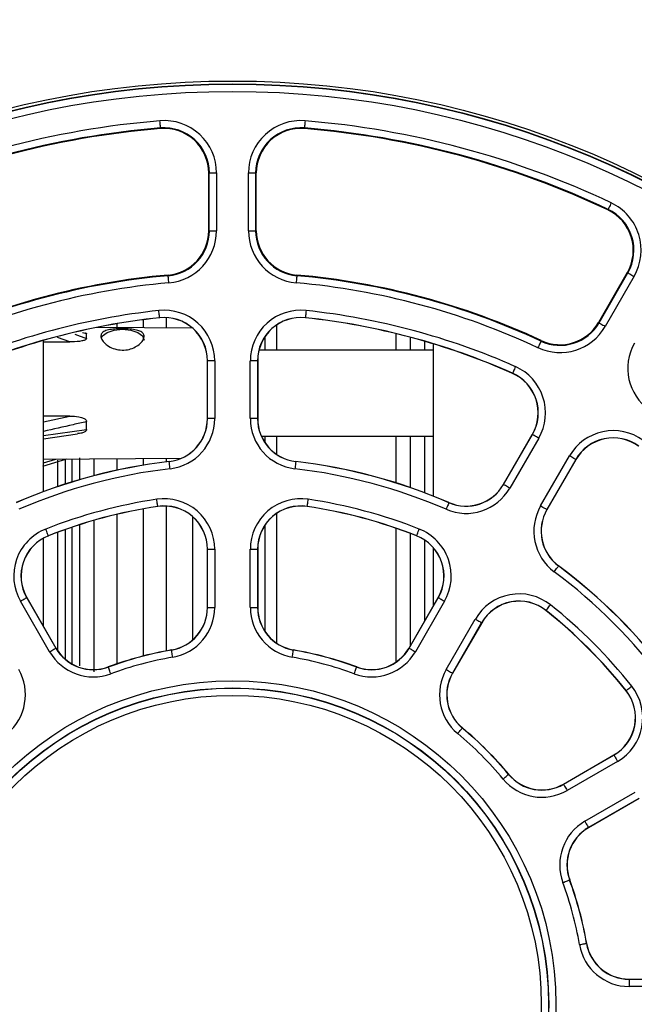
# Paper-space layout 'Sheet1' of a CAD drawing. Header units: millimetres. Extents: x 0 to 420, y 0 to 297.
# Tile 32 of 135: x 114 to 123, y 62 to 76. Entities that reach past the tile are written whole.
import ezdxf

# ---------------------------------------------------------------- set-up
doc = ezdxf.new("R2010")
doc.units = ezdxf.units.MM
doc.layers.add('SLD-0', color=179, linetype='Continuous')
doc.styles.add('SLDTEXTSTYLE1', font='TXT', dxfattribs={"width": 0.75})
doc.styles.add('SLDTEXTSTYLE3', font='TXT', dxfattribs={"width": 0.96})
doc.dimstyles.new('SLDDIMSTYLE3', dxfattribs={"dimtxt": 2.5, "dimasz": 3.302, "dimexe": 0, "dimexo": 0.0625, "dimtad": 1, "dimdec": 1, "dimlfac": 5, "dimrnd": 1e-09, "dimzin": 4, "dimdsep": 46, "dimtxsty": 'SLDTEXTSTYLE1', "dimblk1": 'NONE', "dimblk2": 'NONE', "dimsah": 1, "dimcen": 0, "dimadec": 0, "dimazin": 1, "dimtfac": 1, "dimtmove": 0, "dimatfit": 3, "dimldrblk": 'NONE', "dimfxl": 1, "dimfrac": 2, "dimtolj": 1, "dimtzin": 12, "dimarcsym": 0})
doc.dimstyles.new('SLDDIMSTYLE4', dxfattribs={"dimtxt": 2.5, "dimasz": 3.302, "dimexe": 0, "dimexo": 0.0625, "dimtad": 1, "dimdec": 1, "dimlfac": 5, "dimrnd": 1e-09, "dimzin": 12, "dimdsep": 46, "dimtxsty": 'SLDTEXTSTYLE1', "dimblk1": 'NONE', "dimblk2": 'NONE', "dimsah": 1, "dimcen": 0, "dimadec": 0, "dimazin": 3, "dimtfac": 1, "dimtmove": 0, "dimatfit": 3, "dimldrblk": 'NONE', "dimfxl": 1, "dimfrac": 2, "dimtolj": 1, "dimtzin": 12, "dimarcsym": 0})

# ---------------------------------------------------------------- blocks, each defined once
blk = doc.blocks.new('_D_22')
at = {"layer": 'SLD-0', "color": 179}
for p, q in [((177.639, 244.196), (170.681, 237.013)), ((170.681, 237.013), (163.266, 229.357)), ((168.235, 235.206), (170.681, 237.013)), ((170.681, 237.013), (168.594, 234.858)), ((170.681, 237.013), (168.953, 234.51)), ((168.235, 235.206), (168.953, 234.51)), ((163.266, 229.357), (151.443, 229.357))]:
    blk.add_line(p, q, dxfattribs=at)
at = {"layer": 'SLD-0', "color": 179, "char_height": 2.5, "attachment_point": 1, "style": 'SLDTEXTSTYLE3'}
for s, insert in [('%%c', (150.193, 232.392)), ('20.0', (155.213, 232.43))]:
    blk.add_mtext(s, dxfattribs=dict(at, insert=insert))
blk = doc.blocks.new('_None')
blk = doc.blocks.new('_D_23')
at = {"layer": 'SLD-0', "color": 179}
for p, q in [((163.999, 261.493), (154.023, 261.493)), ((172.8, 249.896), (163.999, 261.493)), ((171.384, 252.588), (170.588, 251.984)), ((171.384, 252.588), (172.8, 249.896)), ((172.8, 249.896), (170.986, 252.286)), ((172.8, 249.896), (170.588, 251.984)), ((175.52, 246.312), (172.8, 249.896))]:
    blk.add_line(p, q, dxfattribs=at)
at = {"layer": 'SLD-0', "color": 179, "char_height": 2.5, "attachment_point": 1, "style": 'SLDTEXTSTYLE3'}
for s, insert in [('%%c', (152.773, 264.528)), ('9.0', (157.794, 264.566))]:
    blk.add_mtext(s, dxfattribs=dict(at, insert=insert))
blk = doc.blocks.new('_D_24')
at = {"layer": 'SLD-0', "color": 179}
for p, q in [((241.453, 256.697), (250.709, 264.131)), ((250.709, 264.131), (262.532, 264.131)), ((241.453, 256.697), (243.478, 258.965)), ((244.105, 258.186), (243.478, 258.965)), ((241.453, 256.697), (243.792, 258.576)), ((244.105, 258.186), (241.453, 256.697)), ((236.385, 252.627), (241.453, 256.697))]:
    blk.add_line(p, q, dxfattribs=at)
at = {"layer": 'SLD-0', "color": 179, "char_height": 2.5, "attachment_point": 1, "style": 'SLDTEXTSTYLE3'}
for s, insert in [('%%c', (251.047, 267.167)), ('13.0', (256.067, 267.205))]:
    blk.add_mtext(s, dxfattribs=dict(at, insert=insert))
blk = doc.blocks.new('_D_25')
at = {"layer": 'SLD-0', "color": 179}
for p, q in [((240.691, 239.098), (237.146, 235.226)), ((237.146, 235.226), (227.951, 225.18)), ((234.752, 233.35), (237.146, 235.226)), ((237.146, 235.226), (235.121, 233.013)), ((237.146, 235.226), (235.489, 232.675)), ((234.752, 233.35), (235.489, 232.675)), ((227.951, 225.18), (216.128, 225.18))]:
    blk.add_line(p, q, dxfattribs=at)
at = {"layer": 'SLD-0', "color": 179, "char_height": 2.5, "attachment_point": 1, "style": 'SLDTEXTSTYLE3'}
for s, insert in [('%%c', (214.878, 228.215)), ('10.5', (219.898, 228.254))]:
    blk.add_mtext(s, dxfattribs=dict(at, insert=insert))
blk = doc.blocks.new('_D_28')
at = {"layer": 'SLD-0', "color": 179}
for p, q in [((173.264, 174.39), (183.569, 183.365)), ((183.569, 183.365), (193.545, 183.365)), ((173.264, 174.39), (175.198, 176.738)), ((175.855, 175.984), (175.198, 176.738)), ((173.264, 174.39), (175.526, 176.361)), ((175.855, 175.984), (173.264, 174.39)), ((169.87, 171.435), (173.264, 174.39))]:
    blk.add_line(p, q, dxfattribs=at)
at = {"layer": 'SLD-0', "color": 179, "char_height": 2.5, "attachment_point": 1, "style": 'SLDTEXTSTYLE3'}
for s, insert in [('%%c', (183.906, 186.4)), ('9.0', (188.927, 186.438))]:
    blk.add_mtext(s, dxfattribs=dict(at, insert=insert))
blk = doc.blocks.new('_D_30')
at = {"layer": 'SLD-0', "color": 179}
for p, q in [((230.033, 164.087), (234.374, 159.249)), ((236.006, 156.682), (234.374, 159.249)), ((234.374, 159.249), (236.75, 157.35)), ((234.374, 159.249), (236.378, 157.016)), ((234.374, 159.249), (244.668, 147.778)), ((236.006, 156.682), (236.75, 157.35)), ((244.668, 147.778), (256.491, 147.778))]:
    blk.add_line(p, q, dxfattribs=at)
at = {"layer": 'SLD-0', "color": 179, "char_height": 2.5, "attachment_point": 1, "style": 'SLDTEXTSTYLE3'}
for s, insert in [('%%c', (245.006, 150.813)), ('13.0', (250.026, 150.851))]:
    blk.add_mtext(s, dxfattribs=dict(at, insert=insert))
blk = doc.blocks.new('_D_31')
at = {"layer": 'SLD-0', "color": 179}
for p, q in [((224.118, 191.46), (212.295, 191.46)), ((230.761, 181.361), (224.118, 191.46)), ((229.53, 184.142), (228.695, 183.593)), ((229.53, 184.142), (230.761, 181.361)), ((230.761, 181.361), (229.113, 183.868)), ((230.761, 181.361), (228.695, 183.593)), ((233.646, 176.975), (230.761, 181.361))]:
    blk.add_line(p, q, dxfattribs=at)
at = {"layer": 'SLD-0', "color": 179, "char_height": 2.5, "attachment_point": 1, "style": 'SLDTEXTSTYLE3'}
for s, insert in [('%%c', (211.045, 194.495)), ('10.5', (216.066, 194.534))]:
    blk.add_mtext(s, dxfattribs=dict(at, insert=insert))

psp = doc.layouts.new('Sheet1')

# ---------------------------------------------------------------- linework, layer by layer
at = {"layer": 'SLD-0', "color": 179, "linetype": 'Continuous', "lineweight": 25}
for p, q in [((116.366, 74.643), (116.364, 74.662)), ((116.367, 74.625), (116.366, 74.643)), ((118.382, 74.643), (118.38, 74.625)), ((118.383, 74.662), (118.382, 74.643)), ((116.368, 74.608), (116.367, 74.625)), ((116.37, 74.593), (116.368, 74.608)), ((116.371, 74.58), (116.37, 74.593)), ((116.371, 74.571), (116.371, 74.58)), ((116.372, 74.565), (116.371, 74.571)), ((116.372, 74.563), (116.372, 74.565)), ((116.372, 74.563), (116.373, 74.554)), ((118.375, 74.563), (118.374, 74.554)), ((118.376, 74.571), (118.375, 74.565)), ((118.375, 74.565), (118.375, 74.563)), ((118.377, 74.593), (118.376, 74.58)), ((118.376, 74.58), (118.376, 74.571)), ((118.379, 74.608), (118.377, 74.593)), ((118.38, 74.625), (118.379, 74.608)), ((117.051, 73.937), (117.042, 73.937)), ((117.042, 73.937), (117.042, 73.134)), ((117.051, 73.134), (117.051, 73.937)), ((117.051, 73.937), (117.151, 73.937)), ((117.151, 73.937), (117.151, 73.134)), ((117.596, 73.134), (117.596, 73.937)), ((117.596, 73.937), (117.696, 73.937)), ((117.696, 73.937), (117.696, 73.134)), ((117.696, 73.937), (117.705, 73.937)), ((117.705, 73.134), (117.705, 73.937)), ((122.6, 73.431), (122.596, 73.423)), ((122.601, 73.433), (122.6, 73.431)), ((122.603, 73.438), (122.601, 73.433)), ((122.607, 73.447), (122.603, 73.438)), ((122.612, 73.458), (122.607, 73.447)), ((122.619, 73.471), (122.612, 73.458)), ((122.626, 73.487), (122.619, 73.471)), ((122.634, 73.504), (122.626, 73.487)), ((122.642, 73.521), (122.634, 73.504)), ((117.051, 73.134), (117.042, 73.134)), ((117.051, 73.134), (117.151, 73.134)), ((117.596, 73.134), (117.696, 73.134)), ((117.696, 73.134), (117.705, 73.134)), ((116.479, 72.509), (116.478, 72.518)), ((116.479, 72.507), (116.479, 72.509)), ((116.479, 72.501), (116.479, 72.507)), ((116.48, 72.492), (116.479, 72.501)), ((116.481, 72.479), (116.48, 72.492)), ((116.483, 72.464), (116.481, 72.479)), ((116.484, 72.447), (116.483, 72.464)), ((116.486, 72.429), (116.484, 72.447)), ((118.263, 72.447), (118.261, 72.429)), ((118.264, 72.464), (118.263, 72.447)), ((118.266, 72.479), (118.264, 72.464)), ((118.267, 72.492), (118.266, 72.479)), ((118.268, 72.501), (118.267, 72.492)), ((118.268, 72.509), (118.269, 72.518)), ((118.268, 72.509), (118.268, 72.507)), ((118.268, 72.507), (118.268, 72.501)), ((122.867, 72.554), (122.466, 71.859)), ((122.473, 71.854), (122.875, 72.549)), ((122.961, 72.5), (122.56, 71.804)), ((122.875, 72.549), (122.867, 72.554)), ((122.875, 72.549), (122.877, 72.548)), ((122.877, 72.548), (122.882, 72.545)), ((122.882, 72.545), (122.89, 72.541)), ((122.89, 72.541), (122.901, 72.535)), ((122.901, 72.535), (122.914, 72.527)), ((122.914, 72.527), (122.929, 72.518)), ((122.929, 72.518), (122.945, 72.509)), ((122.945, 72.509), (122.961, 72.5)), ((116.488, 72.41), (116.486, 72.429)), ((118.261, 72.429), (118.26, 72.41)), ((116.351, 72.005), (116.349, 72.024)), ((118.398, 72.024), (118.396, 72.005)), ((116.13, 71.895), (116.13, 71.784)), ((116.353, 71.987), (116.351, 72.005)), ((116.355, 71.97), (116.353, 71.987)), ((116.357, 71.955), (116.355, 71.97)), ((116.358, 71.942), (116.357, 71.955)), ((116.359, 71.933), (116.358, 71.942)), ((116.36, 71.927), (116.359, 71.933)), ((116.36, 71.925), (116.36, 71.927)), ((116.36, 71.925), (116.36, 71.923)), ((116.45, 71.925), (116.45, 71.781)), ((118.388, 71.933), (118.387, 71.927)), ((118.387, 71.927), (118.387, 71.925)), ((118.387, 71.925), (118.387, 71.923)), ((118.389, 71.942), (118.388, 71.933)), ((118.39, 71.955), (118.389, 71.942)), ((118.392, 71.97), (118.39, 71.955)), ((118.394, 71.987), (118.392, 71.97)), ((118.396, 72.005), (118.394, 71.987)), ((116.817, 71.779), (115.482, 71.788)), ((115.631, 71.719), (115.729, 71.751)), ((115.729, 71.751), (115.843, 71.763)), ((115.764, 71.84), (115.764, 71.786)), ((115.843, 71.763), (115.958, 71.751)), ((115.958, 71.751), (116.056, 71.719)), ((122.473, 71.854), (122.466, 71.859)), ((122.473, 71.854), (122.475, 71.853)), ((122.475, 71.853), (122.48, 71.85)), ((122.48, 71.85), (122.489, 71.845)), ((122.489, 71.845), (122.499, 71.839)), ((122.499, 71.839), (122.512, 71.832)), ((122.512, 71.832), (122.527, 71.823)), ((122.527, 71.823), (122.543, 71.814)), ((122.543, 71.814), (122.56, 71.804)), ((115.343, 71.637), (115.343, 71.698)), ((115.547, 71.638), (115.566, 71.671)), ((115.566, 71.671), (115.631, 71.719)), ((116.056, 71.719), (116.121, 71.671)), ((116.121, 71.671), (116.143, 71.614)), ((117.824, 71.658), (117.824, 71.475)), ((119.644, 71.704), (119.644, 71.475)), ((119.844, 71.653), (119.844, 71.475)), ((114.744, 69.507), (114.744, 71.609)), ((114.744, 71.591), (115.111, 71.588)), ((120.044, 71.597), (120.044, 71.475)), ((120.164, 71.562), (120.164, 69.446)), ((121.631, 71.526), (121.623, 71.508)), ((121.639, 71.543), (121.631, 71.526)), ((121.646, 71.558), (121.639, 71.543)), ((121.652, 71.572), (121.646, 71.558)), ((121.658, 71.583), (121.652, 71.572)), ((121.662, 71.592), (121.658, 71.583)), ((121.664, 71.597), (121.662, 71.592)), ((121.665, 71.599), (121.664, 71.597)), ((121.665, 71.599), (121.669, 71.607)), ((120.164, 71.475), (117.742, 71.475)), ((117.026, 71.326), (117.024, 71.326)), ((117.024, 70.521), (117.024, 71.326)), ((117.126, 71.326), (117.026, 71.326)), ((117.026, 70.521), (117.026, 71.326)), ((117.126, 71.326), (117.126, 70.521)), ((117.621, 70.521), (117.621, 71.326)), ((117.721, 71.326), (117.621, 71.326)), ((117.721, 71.326), (117.721, 70.521)), ((117.721, 71.326), (117.724, 71.326)), ((117.724, 71.326), (117.724, 70.521)), ((121.295, 71.209), (121.288, 71.194)), ((121.303, 71.226), (121.295, 71.209)), ((121.311, 71.244), (121.303, 71.226)), ((121.27, 71.152), (121.269, 71.15)), ((121.271, 71.155), (121.27, 71.152)), ((121.273, 71.16), (121.271, 71.155)), ((121.277, 71.168), (121.273, 71.16)), ((121.282, 71.18), (121.277, 71.168)), ((121.288, 71.194), (121.282, 71.18)), ((115.111, 70.557), (114.744, 70.555)), ((117.026, 70.521), (117.024, 70.521)), ((117.126, 70.521), (117.026, 70.521)), ((117.721, 70.521), (117.621, 70.521)), ((117.721, 70.521), (117.724, 70.521)), ((115.343, 70.371), (115.343, 70.479)), ((114.744, 70.238), (115.215, 70.308)), ((117.776, 70.275), (120.164, 70.275)), ((117.824, 70.275), (117.824, 70.189)), ((119.644, 70.275), (119.644, 69.625)), ((119.844, 70.275), (119.844, 69.564)), ((120.044, 70.275), (120.044, 69.496)), ((121.143, 69.605), (121.545, 70.302)), ((121.145, 69.604), (121.547, 70.301)), ((121.634, 70.251), (121.232, 69.554)), ((121.547, 70.301), (121.545, 70.302)), ((121.549, 70.3), (121.547, 70.301)), ((121.554, 70.297), (121.549, 70.3)), ((121.563, 70.292), (121.554, 70.297)), ((121.573, 70.286), (121.563, 70.292)), ((121.586, 70.278), (121.573, 70.286)), ((121.601, 70.27), (121.586, 70.278)), ((121.617, 70.26), (121.601, 70.27)), ((121.634, 70.251), (121.617, 70.26)), ((114.744, 69.958), (116.663, 69.971)), ((115.244, 69.977), (115.244, 69.672)), ((121.66, 69.306), (122.063, 70.003)), ((122.079, 69.993), (122.063, 70.003)), ((122.096, 69.984), (122.079, 69.993)), ((122.11, 69.976), (122.096, 69.984)), ((122.123, 69.968), (122.11, 69.976)), ((114.737, 69.858), (115.069, 69.96)), ((114.944, 69.577), (114.944, 69.941)), ((115.444, 69.963), (115.444, 69.727)), ((115.764, 69.965), (115.764, 69.804)), ((116.13, 69.967), (116.13, 69.874)), ((116.45, 69.969), (116.45, 69.92)), ((116.493, 69.923), (116.493, 69.925)), ((116.494, 69.92), (116.493, 69.923)), ((116.494, 69.914), (116.494, 69.92)), ((116.495, 69.905), (116.494, 69.914)), ((116.497, 69.893), (116.495, 69.905)), ((116.499, 69.878), (116.497, 69.893)), ((116.501, 69.861), (116.499, 69.878)), ((116.503, 69.842), (116.501, 69.861)), ((116.505, 69.823), (116.503, 69.842)), ((118.244, 69.842), (118.242, 69.823)), ((118.247, 69.861), (118.244, 69.842)), ((118.249, 69.878), (118.247, 69.861)), ((118.25, 69.893), (118.249, 69.878)), ((118.252, 69.905), (118.25, 69.893)), ((118.253, 69.914), (118.252, 69.905)), ((118.254, 69.923), (118.253, 69.92)), ((118.253, 69.92), (118.253, 69.914)), ((118.254, 69.923), (118.254, 69.925)), ((122.149, 69.953), (121.747, 69.256)), ((122.152, 69.952), (121.749, 69.255)), ((122.134, 69.962), (122.123, 69.968)), ((122.142, 69.957), (122.134, 69.962)), ((122.147, 69.954), (122.142, 69.957)), ((122.149, 69.953), (122.147, 69.954)), ((122.149, 69.953), (122.152, 69.952)), ((121.145, 69.604), (121.143, 69.605)), ((121.147, 69.602), (121.145, 69.604)), ((121.152, 69.599), (121.147, 69.602)), ((121.16, 69.595), (121.152, 69.599)), ((121.171, 69.589), (121.16, 69.595)), ((121.184, 69.581), (121.171, 69.589)), ((121.199, 69.572), (121.184, 69.581)), ((121.215, 69.563), (121.199, 69.572)), ((121.232, 69.554), (121.215, 69.563)), ((116.322, 69.381), (116.319, 69.4)), ((116.325, 69.362), (116.322, 69.381)), ((116.327, 69.346), (116.325, 69.362)), ((116.33, 69.331), (116.327, 69.346)), ((116.332, 69.318), (116.33, 69.331)), ((116.333, 69.309), (116.332, 69.318)), ((116.334, 69.303), (116.333, 69.309)), ((116.334, 69.301), (116.334, 69.303)), ((116.334, 69.301), (116.334, 69.299)), ((116.45, 69.305), (116.45, 67.29)), ((118.413, 69.303), (118.414, 69.309)), ((118.413, 69.301), (118.413, 69.303)), ((118.413, 69.301), (118.413, 69.299)), ((118.414, 69.309), (118.416, 69.318)), ((118.416, 69.318), (118.417, 69.331)), ((118.417, 69.331), (118.42, 69.346)), ((118.42, 69.346), (118.422, 69.362)), ((118.422, 69.362), (118.425, 69.381)), ((118.425, 69.381), (118.428, 69.4)), ((120.36, 69.295), (120.352, 69.278)), ((120.367, 69.31), (120.36, 69.295)), ((120.373, 69.324), (120.367, 69.31)), ((120.378, 69.336), (120.373, 69.324)), ((120.381, 69.344), (120.378, 69.336)), ((120.384, 69.35), (120.381, 69.344)), ((120.384, 69.352), (120.385, 69.354)), ((120.384, 69.352), (120.384, 69.35)), ((121.677, 69.296), (121.66, 69.306)), ((121.693, 69.287), (121.677, 69.296)), ((121.708, 69.278), (121.693, 69.287)), ((115.764, 69.188), (115.764, 67.11)), ((116.13, 69.265), (116.13, 67.219)), ((116.817, 69.158), (116.817, 67.442)), ((120.352, 69.278), (120.345, 69.26)), ((121.721, 69.271), (121.708, 69.278)), ((121.732, 69.265), (121.721, 69.271)), ((121.74, 69.26), (121.732, 69.265)), ((121.745, 69.257), (121.74, 69.26)), ((121.747, 69.256), (121.745, 69.257)), ((121.747, 69.256), (121.749, 69.255)), ((115.244, 69.044), (115.244, 67.085)), ((115.444, 69.105), (115.444, 66.999)), ((117.824, 69.037), (117.824, 67.563)), ((114.782, 68.968), (114.775, 68.986)), ((114.789, 68.951), (114.782, 68.968)), ((114.795, 68.935), (114.789, 68.951)), ((114.8, 68.921), (114.795, 68.935)), ((114.805, 68.909), (114.8, 68.921)), ((114.808, 68.901), (114.805, 68.909)), ((114.81, 68.895), (114.808, 68.901)), ((114.811, 68.893), (114.81, 68.895)), ((114.811, 68.893), (114.812, 68.891)), ((114.944, 67.289), (114.944, 68.941)), ((119.644, 68.998), (119.644, 67.132)), ((119.844, 68.926), (119.844, 67.354)), ((119.936, 68.893), (119.935, 68.891)), ((119.936, 68.893), (119.937, 68.895)), ((119.937, 68.895), (119.939, 68.901)), ((119.939, 68.901), (119.942, 68.909)), ((119.942, 68.909), (119.947, 68.921)), ((119.947, 68.921), (119.952, 68.935)), ((119.952, 68.935), (119.959, 68.951)), ((119.959, 68.951), (119.965, 68.968)), ((119.965, 68.968), (119.972, 68.986)), ((114.744, 67.631), (114.744, 68.859)), ((120.044, 68.835), (120.044, 67.701)), ((117.024, 67.895), (117.024, 68.705)), ((117.026, 68.705), (117.024, 68.705)), ((117.026, 67.895), (117.026, 68.705)), ((117.026, 68.705), (117.126, 68.705)), ((117.126, 68.705), (117.126, 67.895)), ((117.621, 67.895), (117.621, 68.705)), ((117.621, 68.705), (117.721, 68.705)), ((117.721, 68.705), (117.721, 67.895)), ((117.721, 68.705), (117.724, 68.705)), ((117.724, 68.705), (117.724, 67.895)), ((120.164, 68.731), (120.164, 67.909)), ((121.899, 68.457), (121.904, 68.465)), ((121.904, 68.465), (121.908, 68.47)), ((121.908, 68.47), (121.909, 68.471)), ((121.909, 68.471), (121.91, 68.473)), ((121.849, 68.391), (121.861, 68.407)), ((121.861, 68.407), (121.872, 68.422)), ((121.872, 68.422), (121.882, 68.435)), ((121.882, 68.435), (121.891, 68.447)), ((121.891, 68.447), (121.899, 68.457)), ((114.423, 67.981), (114.44, 67.991)), ((114.829, 67.279), (114.423, 67.981)), ((114.44, 67.991), (114.456, 68)), ((114.456, 68), (114.471, 68.009)), ((114.471, 68.009), (114.484, 68.016)), ((114.484, 68.016), (114.495, 68.022)), ((114.495, 68.022), (114.503, 68.027)), ((114.503, 68.027), (114.508, 68.03)), ((114.508, 68.03), (114.51, 68.031)), ((114.51, 68.031), (114.512, 68.032)), ((114.51, 68.031), (114.915, 67.329)), ((114.512, 68.032), (114.917, 67.331)), ((119.83, 67.331), (120.235, 68.032)), ((119.832, 67.329), (120.237, 68.031)), ((120.324, 67.981), (119.919, 67.279)), ((120.237, 68.031), (120.235, 68.032)), ((120.237, 68.031), (120.239, 68.03)), ((120.239, 68.03), (120.244, 68.027)), ((120.244, 68.027), (120.252, 68.022)), ((120.252, 68.022), (120.263, 68.016)), ((120.263, 68.016), (120.276, 68.009)), ((120.276, 68.009), (120.291, 68)), ((120.291, 68), (120.307, 67.991)), ((120.307, 67.991), (120.324, 67.981)), ((121.775, 67.902), (121.786, 67.917)), ((121.786, 67.917), (121.798, 67.932)), ((117.026, 67.895), (117.024, 67.895)), ((117.026, 67.895), (117.126, 67.895)), ((117.621, 67.895), (117.721, 67.895)), ((117.721, 67.895), (117.724, 67.895)), ((121.736, 67.854), (121.735, 67.852)), ((121.736, 67.854), (121.738, 67.855)), ((121.738, 67.855), (121.741, 67.86)), ((121.741, 67.86), (121.747, 67.867)), ((121.747, 67.867), (121.755, 67.877)), ((121.755, 67.877), (121.764, 67.889)), ((121.764, 67.889), (121.775, 67.902)), ((120.347, 67.032), (120.752, 67.734)), ((120.839, 67.684), (120.434, 66.982)), ((120.841, 67.682), (120.436, 66.981)), ((120.752, 67.734), (120.769, 67.724)), ((120.769, 67.724), (120.785, 67.715)), ((120.785, 67.715), (120.8, 67.706)), ((120.8, 67.706), (120.813, 67.699)), ((120.813, 67.699), (120.824, 67.692)), ((120.824, 67.692), (120.832, 67.688)), ((120.832, 67.688), (120.837, 67.685)), ((120.837, 67.685), (120.839, 67.684)), ((120.839, 67.684), (120.841, 67.682)), ((114.829, 67.279), (114.845, 67.289)), ((114.845, 67.289), (114.861, 67.298)), ((114.861, 67.298), (114.876, 67.307)), ((114.876, 67.307), (114.889, 67.314)), ((114.889, 67.314), (114.9, 67.321)), ((114.9, 67.321), (114.908, 67.325)), ((114.908, 67.325), (114.913, 67.328)), ((114.913, 67.328), (114.915, 67.329)), ((114.915, 67.329), (114.917, 67.331)), ((116.526, 67.301), (116.525, 67.304)), ((116.526, 67.299), (116.526, 67.301)), ((116.527, 67.293), (116.526, 67.299)), ((116.529, 67.284), (116.527, 67.293)), ((116.531, 67.272), (116.529, 67.284)), ((116.533, 67.257), (116.531, 67.272)), ((116.536, 67.24), (116.533, 67.257)), ((116.539, 67.222), (116.536, 67.24)), ((118.208, 67.222), (118.211, 67.24)), ((118.211, 67.24), (118.214, 67.257)), ((118.214, 67.257), (118.216, 67.272)), ((118.216, 67.272), (118.218, 67.284)), ((118.218, 67.284), (118.22, 67.293)), ((118.22, 67.293), (118.221, 67.299)), ((118.221, 67.301), (118.222, 67.304)), ((118.221, 67.299), (118.221, 67.301)), ((119.832, 67.329), (119.83, 67.331)), ((119.832, 67.329), (119.834, 67.328)), ((119.834, 67.328), (119.839, 67.325)), ((119.839, 67.325), (119.847, 67.321)), ((119.847, 67.321), (119.858, 67.314)), ((119.858, 67.314), (119.871, 67.307)), ((119.871, 67.307), (119.886, 67.298)), ((119.886, 67.298), (119.902, 67.289)), ((119.902, 67.289), (119.919, 67.279)), ((116.543, 67.203), (116.539, 67.222)), ((118.204, 67.203), (118.208, 67.222)), ((115.645, 67.065), (115.644, 67.068)), ((115.646, 67.063), (115.645, 67.065)), ((115.648, 67.058), (115.646, 67.063)), ((115.651, 67.049), (115.648, 67.058)), ((115.656, 67.037), (115.651, 67.049)), ((115.661, 67.023), (115.656, 67.037)), ((115.667, 67.007), (115.661, 67.023)), ((115.673, 66.99), (115.667, 67.007)), ((115.68, 66.971), (115.673, 66.99)), ((119.067, 66.971), (119.074, 66.99)), ((119.074, 66.99), (119.08, 67.007)), ((119.08, 67.007), (119.086, 67.023)), ((119.086, 67.023), (119.092, 67.037)), ((119.092, 67.037), (119.096, 67.049)), ((119.096, 67.049), (119.099, 67.058)), ((119.099, 67.058), (119.101, 67.063)), ((119.101, 67.063), (119.102, 67.065)), ((119.102, 67.065), (119.103, 67.068)), ((120.347, 67.032), (120.364, 67.022)), ((120.364, 67.022), (120.38, 67.013)), ((120.38, 67.013), (120.395, 67.004)), ((120.395, 67.004), (120.408, 66.997)), ((120.408, 66.997), (120.419, 66.991)), ((120.419, 66.991), (120.427, 66.986)), ((120.427, 66.986), (120.432, 66.983)), ((120.432, 66.983), (120.434, 66.982)), ((120.434, 66.982), (120.436, 66.981)), ((122.851, 66.739), (122.849, 66.737)), ((122.851, 66.739), (122.853, 66.74)), ((122.853, 66.74), (122.857, 66.744)), ((122.857, 66.744), (122.865, 66.75)), ((122.865, 66.75), (122.874, 66.757)), ((122.874, 66.757), (122.886, 66.767)), ((122.886, 66.767), (122.9, 66.777)), ((122.9, 66.777), (122.914, 66.789)), ((122.914, 66.789), (122.929, 66.801)), ((120.506, 66.141), (120.519, 66.155)), ((120.519, 66.155), (120.531, 66.17)), ((120.531, 66.17), (120.542, 66.183)), ((120.542, 66.183), (120.551, 66.195)), ((120.551, 66.195), (120.559, 66.204)), ((120.559, 66.204), (120.565, 66.211)), ((120.565, 66.211), (120.569, 66.216)), ((120.569, 66.216), (120.57, 66.218)), ((120.57, 66.218), (120.572, 66.219)), ((121.978, 65.439), (122.68, 65.844)), ((121.979, 65.437), (122.681, 65.842)), ((122.731, 65.755), (122.029, 65.35)), ((122.681, 65.842), (122.68, 65.844)), ((122.681, 65.842), (122.682, 65.84)), ((122.682, 65.84), (122.685, 65.835)), ((122.685, 65.835), (122.69, 65.827)), ((122.69, 65.827), (122.696, 65.816)), ((122.696, 65.816), (122.703, 65.803)), ((122.703, 65.803), (122.712, 65.788)), ((122.712, 65.788), (122.721, 65.772)), ((122.721, 65.772), (122.731, 65.755)), ((121.138, 65.509), (121.153, 65.521)), ((121.153, 65.521), (121.167, 65.533)), ((121.167, 65.533), (121.18, 65.544)), ((121.18, 65.544), (121.192, 65.554)), ((121.192, 65.554), (121.201, 65.562)), ((121.201, 65.562), (121.209, 65.568)), ((121.209, 65.568), (121.213, 65.572)), ((121.213, 65.572), (121.215, 65.573)), ((121.215, 65.573), (121.217, 65.575)), ((121.979, 65.437), (121.978, 65.439)), ((121.979, 65.437), (121.98, 65.435)), ((121.98, 65.435), (121.983, 65.43)), ((121.983, 65.43), (121.988, 65.421)), ((121.988, 65.421), (121.994, 65.411)), ((121.994, 65.411), (122.002, 65.398)), ((122.002, 65.398), (122.01, 65.383)), ((122.01, 65.383), (122.02, 65.367)), ((122.02, 65.367), (122.029, 65.35)), ((122.277, 64.921), (122.978, 65.326)), ((123.028, 65.24), (122.327, 64.835)), ((123.03, 65.238), (122.328, 64.832)), ((122.277, 64.921), (122.286, 64.904)), ((122.286, 64.904), (122.296, 64.888)), ((122.296, 64.888), (122.304, 64.874)), ((122.304, 64.874), (122.312, 64.861)), ((122.312, 64.861), (122.318, 64.85)), ((122.318, 64.85), (122.323, 64.842)), ((122.323, 64.842), (122.326, 64.837)), ((122.326, 64.837), (122.327, 64.835)), ((122.327, 64.835), (122.328, 64.832)), ((121.987, 64.077), (122.004, 64.083)), ((122.004, 64.083), (122.02, 64.089)), ((122.02, 64.089), (122.035, 64.094)), ((122.035, 64.094), (122.046, 64.098)), ((122.046, 64.098), (122.055, 64.102)), ((122.055, 64.102), (122.061, 64.104)), ((122.061, 64.104), (122.063, 64.104)), ((122.063, 64.104), (122.065, 64.105)), ((121.969, 64.07), (121.987, 64.077)), ((122.2, 63.207), (122.219, 63.21)), ((122.219, 63.21), (122.237, 63.213)), ((122.237, 63.213), (122.254, 63.216)), ((122.254, 63.216), (122.269, 63.219)), ((122.269, 63.219), (122.281, 63.221)), ((122.281, 63.221), (122.291, 63.223)), ((122.291, 63.223), (122.296, 63.224)), ((122.296, 63.224), (122.299, 63.224)), ((122.299, 63.224), (122.301, 63.224)), ((122.892, 62.726), (123.703, 62.726)), ((122.892, 62.724), (122.892, 62.726)), ((122.892, 62.724), (123.703, 62.724)), ((122.892, 62.724), (122.892, 62.624)), ((123.703, 62.624), (122.892, 62.624))]:
    psp.add_line(p, q, dxfattribs=at)
at = {"layer": 'SLD-0', "color": 8, "linetype": 'Continuous', "lineweight": 25}
for p, q in [((117.984, 71.82), (117.984, 71.475)), ((115.111, 71.588), (114.939, 71.647)), ((115.18, 71.694), (115.343, 71.637)), ((115.343, 71.698), (115.288, 71.715)), ((114.744, 70.476), (115.111, 70.557)), ((114.744, 70.285), (115.343, 70.371)), ((117.984, 70.275), (117.984, 70.027)), ((114.744, 69.906), (114.918, 69.959)), ((115.044, 69.954), (115.044, 69.61)), ((115.144, 69.642), (115.144, 69.96)), ((117.984, 69.2), (117.984, 67.401)), ((115.144, 67.107), (115.144, 69.011)), ((115.044, 68.977), (115.044, 67.178))]:
    psp.add_line(p, q, dxfattribs=at)
at = {"layer": 'SLD-0', "color": 179, "linetype": 'Continuous', "lineweight": 25}
for radius in [12.84, 12.8, 12.796, 12.696, 4.499, 4.399, 4.396, 4.296]:
    psp.add_circle((117.374, 62.376), radius, dxfattribs=at)
for centre, radius, start, end in [((117.374, 62.376), 12.328, 94.6976, 115.3024), ((116.424, 73.937), 0.728, 359.9999, 94.6976), ((118.324, 73.937), 0.728, 85.3024, 180), ((117.374, 62.376), 12.328, 64.6976, 85.3024), ((117.374, 62.376), 12.228, 94.6976, 115.3024), ((117.374, 62.376), 12.219, 94.6976, 115.3024), ((116.424, 73.937), 0.628, 359.9999, 94.6976), ((116.424, 73.937), 0.619, 0, 94.6976), ((118.324, 73.937), 0.628, 85.3024, 180.0001), ((118.324, 73.937), 0.619, 85.3024, 180.0001), ((117.374, 62.376), 12.219, 64.6976, 85.3024), ((117.374, 62.376), 12.228, 64.6976, 85.3024), ((122.331, 72.863), 0.619, 330, 64.6976), ((122.331, 72.863), 0.628, 329.9998, 64.6976), ((122.331, 72.863), 0.728, 330, 64.6976), ((116.424, 73.134), 0.619, 275.0464, 0), ((116.424, 73.134), 0.628, 275.0464, 0), ((116.424, 73.134), 0.728, 275.0464, 0), ((118.324, 73.134), 0.728, 180, 264.9536), ((118.324, 73.134), 0.628, 179.9999, 264.9536), ((118.324, 73.134), 0.619, 180, 264.9536), ((117.374, 62.376), 10.181, 95.0464, 114.9536), ((117.374, 62.376), 10.172, 95.0464, 114.9536), ((117.374, 62.376), 10.172, 65.0464, 84.9536), ((117.374, 62.376), 10.181, 65.0464, 84.9536), ((117.374, 62.376), 10.072, 95.0464, 114.9536), ((117.374, 62.376), 10.072, 65.0464, 84.9536), ((117.374, 62.376), 9.702, 96.0592, 113.9408), ((116.424, 71.326), 0.702, 360, 96.0592), ((118.324, 71.326), 0.702, 83.9408, 180), ((117.374, 62.376), 9.702, 66.0592, 83.9408), ((117.374, 62.376), 9.602, 96.0592, 113.9408), ((117.374, 62.376), 9.6, 96.0592, 113.9408), ((116.424, 71.326), 0.602, 0, 96.0592), ((116.424, 71.326), 0.6, 0, 96.0592), ((118.324, 71.326), 0.602, 83.9408, 180), ((118.324, 71.326), 0.6, 83.9408, 180), ((117.374, 62.376), 9.602, 66.0592, 83.9408), ((117.374, 62.376), 9.6, 66.0592, 83.9408), ((121.93, 72.168), 0.728, 245.0464, 330), ((121.93, 72.168), 0.628, 245.0464, 330), ((121.93, 72.168), 0.619, 245.0464, 330), ((123.575, 71.218), 0.702, 150, 234.9536), ((121.026, 70.602), 0.702, 330, 66.0592), ((121.026, 70.602), 0.6, 330, 66.0592), ((121.026, 70.602), 0.602, 330, 66.0592), ((116.424, 70.521), 0.602, 276.6528, 0), ((116.424, 70.521), 0.6, 276.6529, 0), ((116.424, 70.521), 0.702, 276.6529, 0), ((118.324, 70.521), 0.702, 180, 263.3471), ((118.324, 70.521), 0.602, 180, 263.3471), ((118.324, 70.521), 0.6, 180, 263.3471), ((122.671, 69.652), 0.702, 53.9408, 150), ((122.671, 69.652), 0.602, 53.9408, 150), ((122.671, 69.652), 0.6, 53.9408, 150), ((117.374, 62.376), 7.6, 96.6529, 113.3471), ((117.374, 62.376), 7.598, 96.6529, 113.3471), ((117.374, 62.376), 7.6, 66.6529, 83.3471), ((117.374, 62.376), 7.598, 66.6529, 83.3471), ((117.374, 62.376), 7.498, 96.6529, 113.3471), ((117.374, 62.376), 7.498, 66.6529, 83.3471), ((120.623, 69.905), 0.602, 246.6529, 330), ((120.623, 69.905), 0.6, 246.6529, 330), ((120.623, 69.905), 0.702, 246.6529, 330), ((117.374, 62.376), 7.102, 98.5364, 111.4636), ((117.374, 62.376), 7.002, 98.5364, 111.4636), ((117.374, 62.376), 7, 98.5364, 111.4636), ((116.424, 68.705), 0.702, 360, 98.5364), ((116.424, 68.705), 0.602, 360, 98.5364), ((116.424, 68.705), 0.6, 360, 98.5364), ((118.324, 68.705), 0.702, 81.4636, 180), ((118.324, 68.705), 0.602, 81.4636, 180), ((118.324, 68.705), 0.6, 81.4636, 180), ((117.374, 62.376), 7.002, 68.5364, 81.4636), ((117.374, 62.376), 7, 68.5364, 81.4636), ((117.374, 62.376), 7.102, 68.5364, 81.4636), ((122.269, 68.955), 0.702, 150, 233.3471), ((122.269, 68.955), 0.602, 150, 233.3472), ((122.269, 68.955), 0.6, 150, 233.3471), ((115.032, 68.332), 0.702, 111.4636, 210), ((115.032, 68.332), 0.602, 111.4636, 210), ((115.032, 68.332), 0.6, 111.4636, 210), ((119.715, 68.332), 0.6, 330, 68.5364), ((119.715, 68.332), 0.602, 330, 68.5364), ((119.715, 68.332), 0.702, 330, 68.5364), ((117.374, 62.376), 7.598, 36.6529, 53.3471), ((117.374, 62.376), 7.6, 36.6529, 53.3471), ((117.374, 62.376), 7.498, 36.6529, 53.3471), ((121.361, 67.382), 0.702, 51.4636, 150), ((121.361, 67.382), 0.602, 51.4636, 150), ((121.361, 67.382), 0.6, 51.4636, 150), ((117.374, 62.376), 7.102, 38.5364, 51.4636), ((116.424, 67.895), 0.6, 279.7671, 0), ((116.424, 67.895), 0.602, 279.7671, 0), ((116.424, 67.895), 0.702, 279.7671, 0), ((118.324, 67.895), 0.702, 180, 260.2329), ((118.324, 67.895), 0.602, 180.0001, 260.2331), ((118.324, 67.895), 0.6, 180, 260.2329), ((117.374, 62.376), 7, 38.5364, 51.4636), ((117.374, 62.376), 7.002, 38.5364, 51.4636), ((115.437, 67.631), 0.702, 210, 290.2329), ((115.437, 67.631), 0.602, 210, 290.2329), ((115.437, 67.631), 0.6, 210, 290.2329), ((117.374, 62.376), 5, 99.7671, 110.2329), ((117.374, 62.376), 4.998, 99.7671, 110.2329), ((117.374, 62.376), 4.998, 69.7671, 80.2329), ((117.374, 62.376), 5, 69.7671, 80.2329), ((119.31, 67.631), 0.702, 249.7671, 330), ((119.31, 67.631), 0.602, 249.7671, 330), ((119.31, 67.631), 0.6, 249.7671, 330), ((117.374, 62.376), 4.898, 99.7671, 110.2329), ((117.374, 62.376), 4.898, 69.7671, 80.2329), ((113.791, 66.681), 0.702, 309.7671, 30), ((120.956, 66.681), 0.702, 150, 230.2329), ((120.956, 66.681), 0.602, 149.9999, 230.2329), ((120.956, 66.681), 0.6, 150, 230.2329), ((122.38, 66.363), 0.6, 300, 38.5364), ((122.38, 66.363), 0.602, 300, 38.5364), ((122.38, 66.363), 0.702, 300.0001, 38.5364), ((117.374, 62.376), 4.898, 39.7671, 50.2329), ((117.374, 62.376), 4.998, 39.7671, 50.2329), ((117.374, 62.376), 5, 39.7671, 50.2329), ((121.678, 65.958), 0.702, 219.7671, 300), ((121.678, 65.958), 0.602, 219.7671, 300), ((121.678, 65.958), 0.6, 219.7671, 300), ((122.628, 64.313), 0.702, 120, 200.2329), ((122.628, 64.313), 0.602, 119.9999, 200.233), ((122.628, 64.313), 0.6, 120, 200.2329), ((117.374, 62.376), 4.998, 9.7671, 20.2329), ((117.374, 62.376), 5, 9.7671, 20.2329), ((117.374, 62.376), 4.898, 9.7671, 20.2329), ((122.892, 63.326), 0.702, 189.7671, 270), ((122.892, 63.326), 0.602, 189.7671, 269.9999), ((122.892, 63.326), 0.6, 189.7671, 269.9999)]:
    psp.add_arc(centre, radius, start, end, dxfattribs=at)
for points, knots in [([(116.058, 71.54), (116.079, 71.558), (116.121, 71.593), (116.147, 71.65), (116.141, 71.698), (116.104, 71.733), (116.039, 71.755), (115.951, 71.768), (115.85, 71.772), (115.752, 71.77), (115.664, 71.761), (115.617, 71.748), (115.598, 71.739)], [0, 0, 0, 0, 0.0535157, 0.1070997, 0.1589371, 0.2097997, 0.2623194, 0.3168639, 0.3705741, 0.4216013, 0.4724329, 0.5257714, 0.5257714, 0.5257714, 0.5257714]), ([(115.343, 71.637), (115.343, 71.635), (115.342, 71.63), (115.333, 71.621), (115.313, 71.61), (115.249, 71.593), (115.177, 71.588), (115.121, 71.588), (115.111, 71.588)], [0, 0, 0, 0, 0.051302, 0.10237, 0.190699, 0.362703, 0.882017, 1, 1, 1, 1]), ([(115.319, 71.715), (115.323, 71.714), (115.332, 71.711), (115.342, 71.705), (115.343, 71.7), (115.343, 71.698)], [0, 0, 0, 0, 0.340211, 0.72683, 1, 1, 1, 1]), ([(115.598, 71.739), (115.578, 71.73), (115.549, 71.708), (115.538, 71.661), (115.561, 71.606), (115.612, 71.551), (115.689, 71.503), (115.786, 71.474), (115.887, 71.472), (115.983, 71.495), (116.032, 71.525), (116.058, 71.54)], [0.5257714, 0.5257714, 0.5257714, 0.5257714, 0.5806085, 0.6336471, 0.6844768, 0.7357782, 0.7894994, 0.8442812, 0.8968163, 0.9473078, 1, 1, 1, 1]), ([(115.111, 70.557), (115.153, 70.555), (115.209, 70.554), (115.277, 70.537), (115.311, 70.523), (115.332, 70.506), (115.342, 70.493), (115.343, 70.483), (115.343, 70.479)], [0, 0, 0, 0, 0.47457, 0.629217, 0.807657, 0.878292, 0.94961, 1, 1, 1, 1]), ([(115.343, 70.371), (115.343, 70.367), (115.342, 70.36), (115.333, 70.348), (115.313, 70.332), (115.272, 70.316), (115.236, 70.314), (115.215, 70.312)], [0, 0, 0, 0, 0.085023, 0.16966, 0.316042, 0.601103, 1, 1, 1, 1])]:
    psp.add_open_spline(points, degree=3, knots=knots, dxfattribs=at)
at = {"layer": 'SLD-0', "color": 8, "linetype": 'Continuous', "lineweight": 25}
psp.add_open_spline([(115.343, 70.479), (115.281, 70.465), (115.081, 70.419), (114.881, 70.374), (114.744, 70.343)], degree=3, knots=[0, 0, 0, 0, 0.3119739, 1, 1, 1, 1], dxfattribs=at)

# ---------------------------------------------------------------- dimensions: what is measured, and where the dimension line sits
at = {"layer": 'SLD-0', "color": 179}
for p1, dimstyle, picture, middle in [((0.889, 0.948), 'SLDDIMSTYLE3', '_D_24', (257.414, 266.248)), ((0.517, 0.737), 'SLDDIMSTYLE3', '_D_23', (158.218, 263.609)), ((1.173, 1.62), 'SLDDIMSTYLE3', '_D_22', (156.561, 231.473)), ((0.745, 0.74), 'SLDDIMSTYLE4', '_D_25', (221.245, 227.297)), ((0.831303, 0.6414323), 'SLDDIMSTYLE4', '_D_31', (217.4129934, 193.5763759)), ((0.634, 0.639), 'SLDDIMSTYLE3', '_D_28', (189.351, 185.481)), ((1.067, 0.743), 'SLDDIMSTYLE3', '_D_30', (251.373, 149.894))]:
    dim = psp.add_diameter_dim_2p(p1=p1, p2=(0, 0), dimstyle=dimstyle, dxfattribs=at)
    dim.commit()
    dim.dimension.update_dxf_attribs({"geometry": picture, "text_midpoint": middle, "dimtype": 163})

doc.saveas('drawing.dxf')
